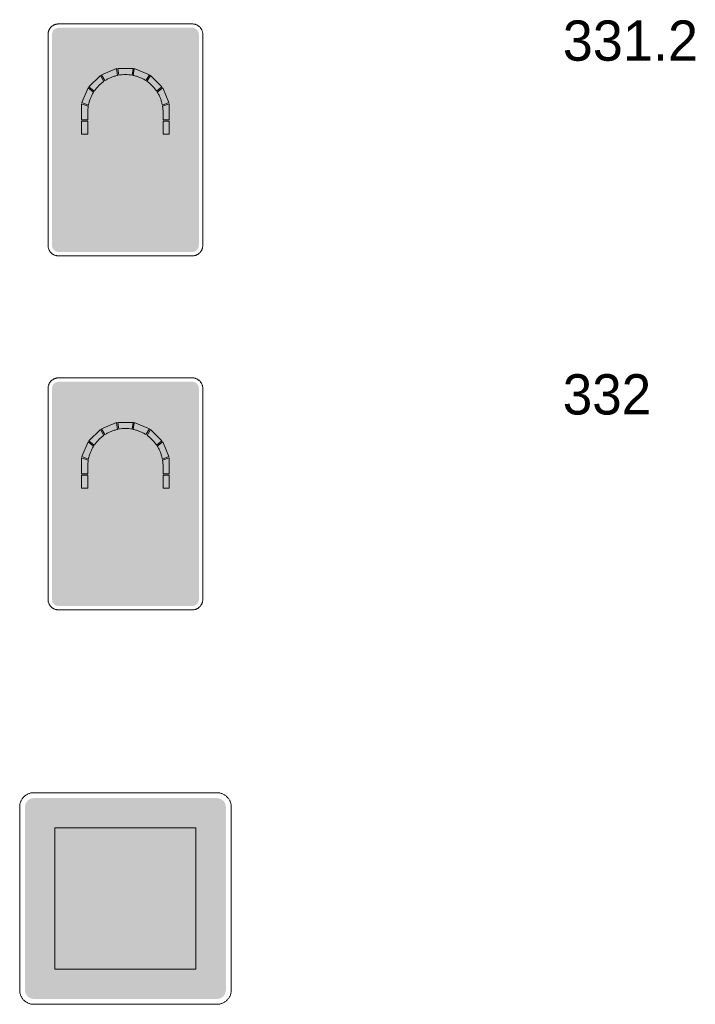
# Model space of a CAD drawing. Header units: millimetres. Extents: x 27 to 616, y -913 to 238.
# Tile 14 of 38: x 400 to 470, y -729 to -626. Entities that reach past the tile are written whole.
import ezdxf
from ezdxf.enums import TextEntityAlignment as Align

# ---------------------------------------------------------------- set-up
doc = ezdxf.new("R2010")
doc.units = ezdxf.units.MM
doc.header["$LTSCALE"] = 5
doc.linetypes.add('AUSGEZOGEN', pattern=[0])
doc.layers.add('Ebene_1', color=7, linetype='Continuous', true_color=0x000000)
doc.layers.add('Layer13', color=5, linetype='Continuous', true_color=0x0000ff)
doc.styles.add('Arial', font='arial.ttf')

msp = doc.modelspace()

# ---------------------------------------------------------------- hatches: boundary and pattern name
at = {"layer": 'Ebene_1', "linetype": 'AUSGEZOGEN', "lineweight": 18, "true_color": 0xfffffe}
for points in [[(405.26, -629.07), (416.02, -629.07), (416.02, -639.83), (405.26, -639.83)], [(408.15, -631.7), (409.72, -631.05), (409.83, -631.75), (409.14, -631.97), (408.5, -632.3)], [(409.85, -631.02), (411.44, -631.02), (411.33, -631.73), (410.64, -631.67), (409.96, -631.73)], [(411.57, -631.05), (413.14, -631.7), (412.78, -632.3), (412.15, -631.97), (411.46, -631.75)], [(406.82, -632.93), (408.03, -631.78), (408.39, -632.38), (407.84, -632.84), (407.39, -633.4)], [(413.25, -631.78), (414.46, -632.93), (413.9, -633.4), (413.44, -632.84), (412.89, -632.38)], [(406.1, -634.59), (406.75, -633.05), (407.31, -633.51), (406.99, -634.16), (406.79, -634.85)], [(414.54, -633.05), (415.19, -634.59), (414.5, -634.85), (414.3, -634.16), (413.97, -633.51)], [(406.07, -636.4), (406.07, -634.72), (406.76, -634.98), (406.71, -635.6), (406.71, -636.4)], [(415.22, -636.4), (414.57, -636.4), (414.57, -635.6), (414.52, -634.98), (415.22, -634.72)], [(406.07, -636.54), (406.71, -636.54), (406.71, -637.88), (406.07, -637.88)], [(414.57, -636.54), (415.22, -636.54), (415.22, -637.88), (414.57, -637.88)], [(404.98, -643.8), (406.04, -644.86), (406.04, -645.62), (405.28, -644.86), (405.28, -648.51), (404.67, -648.51), (404.67, -644.86), (403.92, -645.62), (403.92, -644.86)], [(416.31, -643.8), (417.37, -644.86), (417.37, -645.62), (416.61, -644.86), (416.61, -648.51), (416.01, -648.51), (416.01, -644.86), (415.25, -645.62), (415.25, -644.86)], [(412.14, -648.25), (412.14, -646.1), (412.57, -646.1), (412.57, -646.32), (412.74, -646.14), (412.97, -646.07), (413.19, -646.13), (413.36, -646.29), (413.54, -646.13), (413.78, -646.07), (413.98, -646.11), (414.14, -646.22), (414.25, -646.39), (414.29, -646.59), (414.29, -648.25), (413.86, -648.25), (413.86, -646.72), (413.8, -646.57), (413.64, -646.5), (413.49, -646.57), (413.43, -646.72), (413.43, -648.25), (413, -648.25), (413, -646.72), (412.93, -646.57), (412.78, -646.5), (412.63, -646.57), (412.57, -646.72), (412.57, -648.25)], [(405.26, -666.02), (416.02, -666.02), (416.02, -676.78), (405.26, -676.78)], [(408.14, -668.65), (409.72, -668), (409.83, -668.7), (409.14, -668.92), (408.5, -669.25)], [(409.85, -667.97), (411.44, -667.97), (411.33, -668.68), (410.64, -668.62), (409.96, -668.68)], [(411.57, -668), (413.14, -668.65), (412.78, -669.25), (412.15, -668.92), (411.46, -668.7)], [(406.82, -669.89), (408.03, -668.73), (408.39, -669.33), (407.84, -669.79), (407.39, -670.35)], [(413.25, -668.73), (414.46, -669.89), (413.9, -670.35), (413.44, -669.79), (412.9, -669.33)], [(406.1, -671.54), (406.75, -670), (407.31, -670.46), (406.99, -671.11), (406.79, -671.8)], [(414.54, -670), (415.19, -671.54), (414.5, -671.8), (414.3, -671.11), (413.97, -670.46)], [(406.07, -673.35), (406.07, -671.67), (406.76, -671.93), (406.71, -672.55), (406.71, -673.35)], [(415.22, -673.35), (414.57, -673.35), (414.57, -672.55), (414.52, -671.93), (415.22, -671.67)], [(406.07, -673.49), (406.71, -673.49), (406.71, -674.83), (406.07, -674.83)], [(414.57, -673.49), (415.22, -673.49), (415.22, -674.83), (414.57, -674.83)], [(404.98, -680.75), (406.04, -681.81), (406.04, -682.57), (405.28, -681.81), (405.28, -685.46), (404.67, -685.46), (404.67, -681.81), (403.92, -682.57), (403.92, -681.81)], [(416.31, -680.75), (417.37, -681.81), (417.37, -682.57), (416.61, -681.81), (416.61, -685.46), (416.01, -685.46), (416.01, -681.81), (415.25, -682.57), (415.25, -681.81)], [(407.63, -684.45), (408.06, -684.45), (408.06, -684.59), (408.12, -684.74), (408.28, -684.8), (408.43, -684.74), (408.49, -684.59), (408.49, -683.86), (408.43, -683.71), (408.28, -683.64), (408.14, -683.69), (408.07, -683.81), (407.68, -683.81), (407.68, -682.19), (408.92, -682.19), (408.92, -682.59), (408.06, -682.59), (408.06, -683.41), (408.22, -683.3), (408.41, -683.27), (408.61, -683.31), (408.77, -683.42), (408.88, -683.58), (408.92, -683.78), (408.92, -684.59), (408.87, -684.84), (408.73, -685.04), (408.53, -685.18), (408.28, -685.23), (408.02, -685.18), (407.82, -685.04), (407.68, -684.84), (407.63, -684.59)], [(409.41, -685.21), (409.41, -682.19), (409.84, -682.19), (409.84, -683.99), (410.37, -683.05), (410.8, -683.05), (410.29, -683.91), (410.91, -685.21), (410.43, -685.21), (410.05, -684.29), (409.84, -684.61), (409.84, -685.21)], [(411.13, -685.21), (411.13, -683.05), (411.56, -683.05), (411.56, -683.27), (411.73, -683.09), (411.96, -683.03), (412.18, -683.08), (412.35, -683.24), (412.53, -683.08), (412.77, -683.03), (412.97, -683.07), (413.13, -683.18), (413.24, -683.34), (413.28, -683.54), (413.28, -685.21), (412.85, -685.21), (412.85, -683.67), (412.79, -683.52), (412.63, -683.46), (412.48, -683.52), (412.42, -683.67), (412.42, -685.21), (411.99, -685.21), (411.99, -683.67), (411.92, -683.52), (411.77, -683.46), (411.62, -683.52), (411.56, -683.67), (411.56, -685.21)], [(403.28, -710.31), (418, -710.31), (418, -725.04), (403.28, -725.04)], [(412.57, -714.36), (412.48, -714.27), (412.48, -713.35), (412.57, -713.26), (413.86, -713.26), (413.96, -713.35), (413.96, -714.27), (413.86, -714.36)], [(408.71, -713.77), (408.8, -713.87), (408.8, -714.72), (408.71, -714.81), (407.29, -714.87), (407.29, -714.87), (407.21, -714.8), (407.23, -714.76), (407.83, -713.86), (407.98, -713.77)], [(410.64, -716.96), (409.06, -716.96), (410.64, -714.65), (412.22, -716.96)], [(408.67, -722.59), (408.59, -722.51), (408.59, -719.57), (408.67, -719.49), (409.98, -719.49), (410.06, -719.57), (410.06, -722.51), (409.98, -722.59)], [(411.93, -720.55), (411.85, -720.47), (411.85, -719.57), (411.93, -719.49), (413.81, -719.49), (413.89, -719.57), (413.89, -720.47), (413.81, -720.55)]]:
    msp.add_hatch(color=7, dxfattribs=at).paths.add_polyline_path(points, flags=0)
at = {"layer": 'Ebene_1', "linetype": 'AUSGEZOGEN', "lineweight": 18, "true_color": 0x000000}
for points in [[(405.93, -638.02), (405.93, -634.63), (406.66, -632.91), (408.01, -631.61), (409.75, -630.89), (411.56, -630.89), (413.28, -631.61), (414.62, -632.91), (415.35, -634.63), (415.35, -638.02)], [(405.93, -674.97), (405.93, -671.58), (406.66, -669.86), (408.01, -668.56), (409.75, -667.84), (411.56, -667.84), (413.28, -668.56), (414.62, -669.86), (415.35, -671.58), (415.35, -674.97)], [(415.43, -716.2), (414.32, -716.57), (413.96, -716.57), (413.88, -716.21), (413.69, -715.92), (413.39, -715.72), (413.03, -715.65), (412.68, -715.72), (412.38, -715.92), (412.19, -716.21), (412.11, -716.57), (408.62, -716.57), (408.55, -716.21), (408.35, -715.92), (408.06, -715.72), (407.7, -715.65), (407.34, -715.72), (407.05, -715.92), (406.85, -716.21), (406.78, -716.57), (406.04, -716.57), (405.91, -716.52), (405.86, -716.39), (405.86, -715.34), (405.89, -715.23), (405.98, -715.17), (406.85, -714.85), (407.03, -714.71), (407.71, -713.72), (407.78, -713.65), (407.89, -713.61), (408.8, -713.44), (408.8, -713.26), (406.34, -713.26), (406.23, -713.24), (406.14, -713.18), (405.91, -712.95), (405.86, -712.82), (405.86, -712.6), (405.91, -712.47), (406.89, -711.83), (407.04, -711.79), (412.11, -711.79), (412.85, -712.16), (415.24, -712.16), (415.37, -712.21), (415.43, -712.34)], [(408.43, -716.57), (408.38, -716.86), (408.22, -717.09), (407.98, -717.25), (407.7, -717.31), (407.41, -717.25), (407.18, -717.09), (407.02, -716.86), (406.96, -716.57), (407.02, -716.29), (407.18, -716.05), (407.41, -715.89), (407.7, -715.84), (407.98, -715.89), (408.22, -716.05), (408.38, -716.29)], [(413.77, -716.57), (413.71, -716.86), (413.56, -717.09), (413.32, -717.25), (413.03, -717.31), (412.75, -717.25), (412.51, -717.09), (412.36, -716.86), (412.3, -716.57), (412.36, -716.29), (412.51, -716.05), (412.75, -715.89), (413.03, -715.84), (413.32, -715.89), (413.56, -716.05), (413.71, -716.29)], [(406.55, -722.91), (406.55, -722.59), (407.89, -722.59), (407.53, -720.91), (407.53, -720.87), (407.53, -720.85), (407.86, -718.97), (407.92, -718.88), (408.02, -718.84), (414.24, -718.84), (414.34, -718.88), (414.4, -718.97), (414.73, -720.85), (414.73, -720.88), (414.73, -720.91), (414.4, -722.78), (414.34, -722.88), (414.24, -722.92), (412.09, -722.92), (412.03, -722.6), (411.86, -722.34), (411.6, -722.16), (411.28, -722.1), (410.96, -722.16), (410.7, -722.34), (410.53, -722.6), (410.46, -722.92)], [(411.93, -722.91), (411.88, -723.17), (411.74, -723.38), (411.53, -723.52), (411.28, -723.57), (411.03, -723.52), (410.82, -723.38), (410.68, -723.17), (410.63, -722.91), (410.68, -722.66), (410.82, -722.45), (411.03, -722.31), (411.28, -722.26), (411.53, -722.31), (411.74, -722.45), (411.88, -722.66)]]:
    msp.add_hatch(color=18, dxfattribs=at).paths.add_polyline_path(points, flags=0)
at = {"layer": 'Ebene_1', "linetype": 'AUSGEZOGEN', "lineweight": 18, "true_color": 0xfffffe}
h = msp.add_hatch(color=7, dxfattribs=at)
h.paths.add_polyline_path([(407.08, -646.67), (406.92, -646.49), (406.86, -646.26), (406.86, -645.86), (406.91, -645.61), (407.05, -645.4), (407.26, -645.26), (407.51, -645.21), (407.76, -645.26), (407.97, -645.4), (408.1, -645.61), (408.16, -645.86), (408.16, -646.26), (408.1, -646.49), (407.94, -646.67), (408.1, -646.84), (408.16, -647.07), (408.16, -647.63), (408.1, -647.89), (407.97, -648.09), (407.76, -648.23), (407.51, -648.28), (407.26, -648.23), (407.05, -648.09), (406.91, -647.89), (406.86, -647.63), (406.86, -647.07), (406.92, -646.84)], flags=0)
h.paths.add_polyline_path([(407.29, -646.29), (407.36, -646.44), (407.51, -646.5), (407.66, -646.44), (407.72, -646.29), (407.72, -645.86), (407.66, -645.71), (407.51, -645.64), (407.36, -645.71), (407.29, -645.86)], flags=0)
h.paths.add_polyline_path([(407.29, -647.63), (407.36, -647.79), (407.51, -647.85), (407.66, -647.79), (407.72, -647.63), (407.72, -647.04), (407.66, -646.89), (407.51, -646.83), (407.36, -646.89), (407.29, -647.04)], flags=0)
h = msp.add_hatch(color=7, dxfattribs=at)
h.paths.add_polyline_path([(408.59, -647.63), (408.59, -645.86), (408.64, -645.61), (408.77, -645.4), (408.98, -645.26), (409.23, -645.21), (409.48, -645.26), (409.69, -645.4), (409.83, -645.61), (409.88, -645.86), (409.88, -647.63), (409.83, -647.89), (409.69, -648.09), (409.48, -648.23), (409.23, -648.28), (408.98, -648.23), (408.77, -648.09), (408.64, -647.89)], flags=0)
h.paths.add_polyline_path([(409.02, -647.63), (409.08, -647.79), (409.23, -647.85), (409.38, -647.79), (409.45, -647.63), (409.45, -645.86), (409.38, -645.71), (409.23, -645.64), (409.08, -645.71), (409.02, -645.86)], flags=0)
h = msp.add_hatch(color=7, dxfattribs=at)
h.paths.add_polyline_path([(410.36, -647.63), (410.36, -645.86), (410.41, -645.61), (410.55, -645.4), (410.76, -645.26), (411.01, -645.21), (411.26, -645.26), (411.46, -645.4), (411.6, -645.61), (411.65, -645.86), (411.65, -647.63), (411.6, -647.89), (411.46, -648.09), (411.26, -648.23), (411.01, -648.28), (410.76, -648.23), (410.55, -648.09), (410.41, -647.89)], flags=0)
h.paths.add_polyline_path([(410.79, -647.63), (410.85, -647.79), (411.01, -647.85), (411.16, -647.79), (411.22, -647.63), (411.22, -645.86), (411.16, -645.71), (411.01, -645.64), (410.85, -645.71), (410.79, -645.86)], flags=0)
at = {"layer": 'Layer13', "linetype": 'AUSGEZOGEN', "lineweight": 18, "true_color": 0x0000ff}
for points in [[(403.65, -650.19), (403.39, -650.14), (403.17, -649.99), (403.03, -649.78), (402.98, -649.52), (402.98, -627.46), (403.03, -627.2), (403.17, -626.98), (403.39, -626.84), (403.65, -626.78), (417.64, -626.78), (417.9, -626.84), (418.11, -626.98), (418.26, -627.2), (418.31, -627.46), (418.31, -649.52), (418.26, -649.78), (418.11, -649.99), (417.9, -650.14), (417.64, -650.19)], [(403.65, -687.14), (403.39, -687.09), (403.17, -686.95), (403.03, -686.73), (402.97, -686.47), (402.97, -664.41), (403.03, -664.15), (403.17, -663.93), (403.39, -663.79), (403.65, -663.73), (417.64, -663.73), (417.9, -663.79), (418.11, -663.93), (418.26, -664.15), (418.31, -664.41), (418.31, -686.47), (418.26, -686.73), (418.11, -686.95), (417.9, -687.09), (417.64, -687.14)], [(401.07, -728.17), (400.71, -728.1), (400.42, -727.9), (400.22, -727.61), (400.15, -727.25), (400.15, -708.11), (400.22, -707.75), (400.42, -707.46), (400.71, -707.26), (401.07, -707.19), (420.21, -707.19), (420.57, -707.26), (420.86, -707.46), (421.06, -707.75), (421.13, -708.11), (421.13, -727.25), (421.06, -727.61), (420.86, -727.9), (420.57, -728.1), (420.21, -728.17)]]:
    msp.add_hatch(color=5, dxfattribs=at).paths.add_polyline_path(points, flags=0)

# ---------------------------------------------------------------- linework, layer by layer
at = {"layer": 'Ebene_1', "color": 18, "linetype": 'AUSGEZOGEN', "lineweight": 18, "true_color": 0x000000}
for p, q in [((403.65, -626.38), (417.64, -626.38)), ((402.57, -649.52), (402.57, -627.46)), ((402.57, -649.52), (402.57, -627.46)), ((418.71, -627.46), (418.71, -649.52)), ((418.71, -627.46), (418.71, -649.52)), ((408.15, -631.7), (409.72, -631.05)), ((409.72, -631.05), (409.83, -631.75)), ((409.85, -631.02), (411.44, -631.02)), ((409.96, -631.73), (409.85, -631.02)), ((411.44, -631.02), (411.33, -631.73)), ((411.46, -631.75), (411.57, -631.05)), ((411.57, -631.05), (413.14, -631.7)), ((406.82, -632.93), (408.03, -631.78)), ((408.03, -631.78), (408.39, -632.38)), ((408.5, -632.3), (408.15, -631.7)), ((413.14, -631.7), (412.78, -632.3)), ((412.89, -632.38), (413.25, -631.78)), ((413.25, -631.78), (414.46, -632.93)), ((406.1, -634.59), (406.75, -633.05)), ((406.75, -633.05), (407.31, -633.51)), ((407.39, -633.4), (406.82, -632.93)), ((414.46, -632.93), (413.9, -633.4)), ((413.97, -633.51), (414.54, -633.05)), ((414.54, -633.05), (415.19, -634.59)), ((406.07, -636.4), (406.07, -634.72)), ((406.07, -634.72), (406.76, -634.98)), ((406.79, -634.85), (406.1, -634.59)), ((415.19, -634.59), (414.5, -634.85)), ((414.52, -634.98), (415.22, -634.72)), ((415.22, -634.72), (415.22, -636.4)), ((406.71, -635.6), (406.71, -636.4)), ((414.57, -636.4), (414.57, -635.6)), ((406.71, -636.4), (406.07, -636.4)), ((415.22, -636.4), (414.57, -636.4)), ((417.64, -650.59), (403.65, -650.59)), ((417.64, -650.59), (403.65, -650.59)), ((403.65, -663.33), (417.64, -663.33)), ((402.57, -686.47), (402.57, -664.41)), ((418.71, -664.41), (418.71, -686.47)), ((408.14, -668.65), (409.72, -668)), ((409.72, -668), (409.83, -668.7)), ((409.85, -667.97), (411.44, -667.97)), ((409.96, -668.68), (409.85, -667.97)), ((411.44, -667.97), (411.33, -668.68)), ((411.46, -668.7), (411.57, -668)), ((411.57, -668), (413.14, -668.65)), ((406.82, -669.89), (408.03, -668.73)), ((408.03, -668.73), (408.39, -669.33)), ((408.5, -669.25), (408.14, -668.65)), ((413.14, -668.65), (412.78, -669.25)), ((412.9, -669.33), (413.25, -668.73)), ((413.25, -668.73), (414.46, -669.89)), ((406.1, -671.54), (406.75, -670)), ((406.75, -670), (407.31, -670.46)), ((407.39, -670.35), (406.82, -669.89)), ((414.46, -669.89), (413.9, -670.35)), ((413.97, -670.46), (414.54, -670)), ((414.54, -670), (415.19, -671.54)), ((406.07, -673.35), (406.07, -671.67)), ((406.07, -671.67), (406.76, -671.93)), ((406.79, -671.8), (406.1, -671.54)), ((415.19, -671.54), (414.5, -671.8)), ((414.52, -671.93), (415.22, -671.67)), ((415.22, -671.67), (415.22, -673.35)), ((406.71, -672.55), (406.71, -673.35)), ((414.57, -673.35), (414.57, -672.55)), ((406.71, -673.35), (406.07, -673.35)), ((415.22, -673.35), (414.57, -673.35)), ((417.64, -687.55), (403.65, -687.55)), ((401.07, -706.63), (420.21, -706.63)), ((399.6, -727.25), (399.6, -708.11)), ((421.69, -708.11), (421.69, -727.25)), ((420.21, -728.72), (401.07, -728.72))]:
    msp.add_line(p, q, dxfattribs=at)
for points in [[(402.57, -627.46), (402.57, -627.4), (402.58, -627.35), (402.58, -627.29), (402.59, -627.24), (402.6, -627.19), (402.62, -627.14), (402.64, -627.09), (402.66, -627.04), (402.68, -626.99), (402.7, -626.95), (402.73, -626.9), (402.75, -626.86), (402.78, -626.81), (402.82, -626.77), (402.85, -626.73), (402.89, -626.7), (402.92, -626.66), (402.96, -626.63), (403, -626.6), (403.05, -626.57), (403.09, -626.54), (403.13, -626.51), (403.18, -626.49), (403.23, -626.47), (403.28, -626.45), (403.33, -626.43), (403.38, -626.42), (403.43, -626.4), (403.48, -626.39), (403.54, -626.39), (403.59, -626.38), (403.65, -626.38)], [(402.57, -627.46), (402.57, -627.4), (402.58, -627.35), (402.58, -627.29), (402.59, -627.24), (402.61, -627.19), (402.62, -627.14), (402.64, -627.09), (402.66, -627.04), (402.68, -626.99), (402.7, -626.94), (402.73, -626.9), (402.76, -626.86), (402.79, -626.81), (402.82, -626.77), (402.85, -626.73), (402.89, -626.7), (402.92, -626.66), (402.96, -626.63), (403, -626.6), (403.05, -626.57), (403.09, -626.54), (403.13, -626.51), (403.18, -626.49), (403.23, -626.47), (403.28, -626.45), (403.33, -626.43), (403.38, -626.42), (403.43, -626.4), (403.48, -626.39), (403.54, -626.39), (403.59, -626.38), (403.65, -626.38)], [(417.64, -626.38), (417.69, -626.38), (417.75, -626.39), (417.8, -626.39), (417.85, -626.4), (417.91, -626.42), (417.96, -626.43), (418.01, -626.45), (418.06, -626.47), (418.1, -626.49), (418.15, -626.51), (418.19, -626.54), (418.24, -626.57), (418.28, -626.6), (418.32, -626.63), (418.36, -626.66), (418.4, -626.7), (418.43, -626.73), (418.47, -626.77), (418.5, -626.81), (418.53, -626.86), (418.56, -626.9), (418.58, -626.95), (418.61, -626.99), (418.63, -627.04), (418.65, -627.09), (418.66, -627.14), (418.68, -627.19), (418.69, -627.24), (418.7, -627.29), (418.71, -627.35), (418.71, -627.4), (418.71, -627.46)], [(417.64, -626.38), (417.69, -626.38), (417.75, -626.39), (417.8, -626.39), (417.85, -626.4), (417.91, -626.42), (417.96, -626.43), (418.01, -626.45), (418.06, -626.47), (418.1, -626.49), (418.15, -626.51), (418.19, -626.54), (418.24, -626.57), (418.28, -626.6), (418.32, -626.63), (418.36, -626.66), (418.4, -626.7), (418.43, -626.73), (418.47, -626.77), (418.5, -626.81), (418.53, -626.86), (418.56, -626.9), (418.58, -626.94), (418.61, -626.99), (418.63, -627.04), (418.65, -627.09), (418.66, -627.14), (418.68, -627.19), (418.69, -627.24), (418.7, -627.29), (418.71, -627.35), (418.71, -627.4), (418.71, -627.46)], [(409.83, -631.75), (409.74, -631.77), (409.65, -631.79), (409.56, -631.82), (409.48, -631.84), (409.39, -631.87), (409.31, -631.9), (409.22, -631.93), (409.14, -631.97), (409.06, -632), (408.97, -632.04), (408.89, -632.08), (408.81, -632.12), (408.73, -632.16), (408.66, -632.21), (408.58, -632.25), (408.5, -632.3)], [(410.64, -631.67), (410.47, -631.67), (410.3, -631.68), (410.13, -631.7), (409.96, -631.73)], [(411.33, -631.73), (411.16, -631.7), (410.99, -631.68), (410.81, -631.67), (410.64, -631.67)], [(412.78, -632.3), (412.71, -632.25), (412.63, -632.21), (412.55, -632.16), (412.47, -632.12), (412.39, -632.08), (412.31, -632.04), (412.23, -632), (412.15, -631.97), (412.06, -631.93), (411.98, -631.9), (411.89, -631.87), (411.81, -631.84), (411.72, -631.82), (411.63, -631.79), (411.55, -631.77), (411.46, -631.75)], [(408.39, -632.38), (408.32, -632.43), (408.24, -632.48), (408.17, -632.54), (408.1, -632.6), (408.04, -632.66), (407.97, -632.72), (407.9, -632.78), (407.84, -632.84), (407.78, -632.91), (407.72, -632.97), (407.66, -633.04), (407.6, -633.11), (407.54, -633.18), (407.49, -633.25), (407.44, -633.33), (407.39, -633.4)], [(413.9, -633.4), (413.85, -633.33), (413.79, -633.25), (413.74, -633.18), (413.68, -633.11), (413.63, -633.04), (413.57, -632.97), (413.51, -632.91), (413.44, -632.84), (413.38, -632.78), (413.31, -632.72), (413.25, -632.66), (413.18, -632.6), (413.11, -632.54), (413.04, -632.48), (412.97, -632.43), (412.89, -632.38)], [(407.31, -633.51), (407.26, -633.59), (407.22, -633.67), (407.18, -633.75), (407.13, -633.83), (407.1, -633.91), (407.06, -633.99), (407.02, -634.07), (406.99, -634.16), (406.96, -634.24), (406.93, -634.32), (406.9, -634.41), (406.87, -634.5), (406.85, -634.58), (406.82, -634.67), (406.8, -634.76), (406.79, -634.85)], [(414.5, -634.85), (414.48, -634.76), (414.46, -634.67), (414.44, -634.58), (414.41, -634.5), (414.39, -634.41), (414.36, -634.32), (414.33, -634.24), (414.3, -634.16), (414.26, -634.07), (414.23, -633.99), (414.19, -633.91), (414.15, -633.83), (414.11, -633.75), (414.06, -633.67), (414.02, -633.59), (413.97, -633.51)], [(406.76, -634.98), (406.74, -635.13), (406.73, -635.29), (406.72, -635.44), (406.71, -635.6)], [(414.57, -635.6), (414.57, -635.44), (414.56, -635.29), (414.54, -635.13), (414.52, -634.98)], [(403.65, -650.59), (403.59, -650.59), (403.54, -650.59), (403.48, -650.58), (403.43, -650.57), (403.38, -650.56), (403.33, -650.55), (403.28, -650.53), (403.23, -650.51), (403.18, -650.49), (403.13, -650.46), (403.09, -650.44), (403.05, -650.41), (403, -650.38), (402.96, -650.35), (402.92, -650.31), (402.89, -650.28), (402.85, -650.24), (402.82, -650.2), (402.78, -650.16), (402.75, -650.12), (402.73, -650.08), (402.7, -650.03), (402.68, -649.98), (402.66, -649.94), (402.64, -649.89), (402.62, -649.84), (402.6, -649.79), (402.59, -649.73), (402.58, -649.68), (402.58, -649.63), (402.57, -649.57), (402.57, -649.52)], [(403.65, -650.59), (403.59, -650.59), (403.54, -650.59), (403.48, -650.58), (403.43, -650.57), (403.38, -650.56), (403.33, -650.55), (403.28, -650.53), (403.23, -650.51), (403.18, -650.49), (403.13, -650.46), (403.09, -650.44), (403.05, -650.41), (403, -650.38), (402.96, -650.35), (402.92, -650.31), (402.89, -650.28), (402.85, -650.24), (402.82, -650.2), (402.79, -650.16), (402.76, -650.12), (402.73, -650.08), (402.7, -650.03), (402.68, -649.98), (402.66, -649.94), (402.64, -649.89), (402.62, -649.84), (402.61, -649.79), (402.59, -649.73), (402.58, -649.68), (402.58, -649.63), (402.57, -649.57), (402.57, -649.52)], [(418.71, -649.52), (418.71, -649.57), (418.71, -649.63), (418.7, -649.68), (418.69, -649.73), (418.68, -649.79), (418.66, -649.84), (418.65, -649.89), (418.63, -649.94), (418.61, -649.98), (418.58, -650.03), (418.56, -650.08), (418.53, -650.12), (418.5, -650.16), (418.47, -650.2), (418.43, -650.24), (418.4, -650.28), (418.36, -650.31), (418.32, -650.35), (418.28, -650.38), (418.24, -650.41), (418.19, -650.44), (418.15, -650.46), (418.1, -650.49), (418.06, -650.51), (418.01, -650.53), (417.96, -650.55), (417.91, -650.56), (417.85, -650.57), (417.8, -650.58), (417.75, -650.59), (417.69, -650.59), (417.64, -650.59)], [(418.71, -649.52), (418.71, -649.57), (418.71, -649.63), (418.7, -649.68), (418.69, -649.73), (418.68, -649.79), (418.66, -649.84), (418.65, -649.89), (418.63, -649.94), (418.61, -649.98), (418.58, -650.03), (418.56, -650.08), (418.53, -650.12), (418.5, -650.16), (418.47, -650.2), (418.43, -650.24), (418.4, -650.28), (418.36, -650.31), (418.32, -650.35), (418.28, -650.38), (418.24, -650.41), (418.19, -650.44), (418.15, -650.46), (418.1, -650.49), (418.06, -650.51), (418.01, -650.53), (417.96, -650.55), (417.91, -650.56), (417.85, -650.57), (417.8, -650.58), (417.75, -650.59), (417.69, -650.59), (417.64, -650.59)], [(402.57, -664.41), (402.57, -664.35), (402.58, -664.3), (402.58, -664.24), (402.59, -664.19), (402.6, -664.14), (402.62, -664.09), (402.64, -664.04), (402.66, -663.99), (402.68, -663.94), (402.7, -663.89), (402.73, -663.85), (402.75, -663.81), (402.78, -663.76), (402.82, -663.72), (402.85, -663.68), (402.89, -663.65), (402.92, -663.61), (402.96, -663.58), (403, -663.55), (403.05, -663.52), (403.09, -663.49), (403.13, -663.46), (403.18, -663.44), (403.23, -663.42), (403.28, -663.4), (403.33, -663.38), (403.38, -663.37), (403.43, -663.35), (403.48, -663.34), (403.54, -663.34), (403.59, -663.33), (403.65, -663.33)], [(417.64, -663.33), (417.69, -663.33), (417.75, -663.34), (417.8, -663.34), (417.85, -663.35), (417.91, -663.37), (417.96, -663.38), (418.01, -663.4), (418.06, -663.42), (418.1, -663.44), (418.15, -663.46), (418.2, -663.49), (418.24, -663.52), (418.28, -663.55), (418.32, -663.58), (418.36, -663.61), (418.4, -663.65), (418.43, -663.68), (418.47, -663.72), (418.5, -663.76), (418.53, -663.81), (418.56, -663.85), (418.58, -663.89), (418.61, -663.94), (418.63, -663.99), (418.65, -664.04), (418.67, -664.09), (418.68, -664.14), (418.69, -664.19), (418.7, -664.24), (418.71, -664.3), (418.71, -664.35), (418.71, -664.41)], [(409.83, -668.7), (409.74, -668.72), (409.65, -668.75), (409.56, -668.77), (409.48, -668.79), (409.39, -668.82), (409.31, -668.85), (409.22, -668.88), (409.14, -668.92), (409.06, -668.95), (408.97, -668.99), (408.89, -669.03), (408.81, -669.07), (408.73, -669.11), (408.66, -669.16), (408.58, -669.2), (408.5, -669.25)], [(410.64, -668.62), (410.47, -668.62), (410.3, -668.63), (410.13, -668.65), (409.96, -668.68)], [(411.33, -668.68), (411.16, -668.65), (410.99, -668.63), (410.81, -668.62), (410.64, -668.62)], [(412.78, -669.25), (412.71, -669.2), (412.63, -669.16), (412.55, -669.11), (412.47, -669.07), (412.39, -669.03), (412.31, -668.99), (412.23, -668.95), (412.15, -668.92), (412.06, -668.88), (411.98, -668.85), (411.89, -668.82), (411.81, -668.79), (411.72, -668.77), (411.63, -668.74), (411.55, -668.72), (411.46, -668.7)], [(408.39, -669.33), (408.32, -669.38), (408.24, -669.44), (408.17, -669.49), (408.1, -669.55), (408.04, -669.61), (407.97, -669.67), (407.9, -669.73), (407.84, -669.79), (407.78, -669.86), (407.72, -669.92), (407.66, -669.99), (407.6, -670.06), (407.54, -670.13), (407.49, -670.2), (407.44, -670.28), (407.39, -670.35)], [(413.9, -670.35), (413.85, -670.28), (413.79, -670.2), (413.74, -670.13), (413.68, -670.06), (413.63, -669.99), (413.57, -669.92), (413.51, -669.86), (413.44, -669.79), (413.38, -669.73), (413.31, -669.67), (413.25, -669.61), (413.18, -669.55), (413.11, -669.49), (413.04, -669.44), (412.97, -669.38), (412.9, -669.33)], [(407.31, -670.46), (407.26, -670.54), (407.22, -670.62), (407.18, -670.7), (407.13, -670.78), (407.09, -670.86), (407.06, -670.94), (407.02, -671.02), (406.99, -671.11), (406.96, -671.19), (406.92, -671.28), (406.9, -671.36), (406.87, -671.45), (406.85, -671.53), (406.82, -671.62), (406.8, -671.71), (406.79, -671.8)], [(414.5, -671.8), (414.48, -671.71), (414.46, -671.62), (414.44, -671.53), (414.41, -671.45), (414.39, -671.36), (414.36, -671.28), (414.33, -671.19), (414.3, -671.11), (414.26, -671.02), (414.23, -670.94), (414.19, -670.86), (414.15, -670.78), (414.11, -670.7), (414.07, -670.62), (414.02, -670.54), (413.97, -670.46)], [(406.76, -671.93), (406.74, -672.08), (406.73, -672.24), (406.72, -672.39), (406.71, -672.55)], [(414.57, -672.55), (414.57, -672.39), (414.56, -672.24), (414.54, -672.08), (414.52, -671.93)], [(403.65, -687.55), (403.59, -687.54), (403.54, -687.54), (403.48, -687.53), (403.43, -687.52), (403.38, -687.51), (403.33, -687.5), (403.28, -687.48), (403.23, -687.46), (403.18, -687.44), (403.13, -687.42), (403.09, -687.39), (403.05, -687.36), (403, -687.33), (402.96, -687.3), (402.92, -687.27), (402.89, -687.23), (402.85, -687.19), (402.82, -687.15), (402.78, -687.11), (402.75, -687.07), (402.73, -687.03), (402.7, -686.98), (402.68, -686.94), (402.66, -686.89), (402.64, -686.84), (402.62, -686.79), (402.6, -686.74), (402.59, -686.69), (402.58, -686.63), (402.58, -686.58), (402.57, -686.52), (402.57, -686.47)], [(418.71, -686.47), (418.71, -686.52), (418.71, -686.58), (418.7, -686.63), (418.69, -686.69), (418.68, -686.74), (418.67, -686.79), (418.65, -686.84), (418.63, -686.89), (418.61, -686.94), (418.58, -686.98), (418.56, -687.03), (418.53, -687.07), (418.5, -687.11), (418.47, -687.15), (418.43, -687.19), (418.4, -687.23), (418.36, -687.27), (418.32, -687.3), (418.28, -687.33), (418.24, -687.36), (418.2, -687.39), (418.15, -687.42), (418.1, -687.44), (418.06, -687.46), (418.01, -687.48), (417.96, -687.5), (417.91, -687.51), (417.85, -687.52), (417.8, -687.53), (417.75, -687.54), (417.69, -687.54), (417.64, -687.55)], [(399.6, -708.11), (399.6, -708.03), (399.61, -707.96), (399.62, -707.88), (399.63, -707.81), (399.65, -707.74), (399.67, -707.67), (399.69, -707.6), (399.71, -707.53), (399.74, -707.47), (399.78, -707.4), (399.81, -707.34), (399.85, -707.28), (399.89, -707.22), (399.94, -707.17), (399.98, -707.12), (400.03, -707.06), (400.08, -707.02), (400.13, -706.97), (400.19, -706.93), (400.25, -706.89), (400.31, -706.85), (400.37, -706.81), (400.43, -706.78), (400.5, -706.75), (400.56, -706.72), (400.63, -706.7), (400.7, -706.68), (400.77, -706.66), (400.85, -706.65), (400.92, -706.64), (401, -706.64), (401.07, -706.63)], [(420.21, -706.63), (420.29, -706.64), (420.36, -706.64), (420.44, -706.65), (420.51, -706.66), (420.58, -706.68), (420.65, -706.7), (420.72, -706.72), (420.79, -706.75), (420.85, -706.78), (420.91, -706.81), (420.98, -706.85), (421.04, -706.89), (421.09, -706.93), (421.15, -706.97), (421.2, -707.02), (421.25, -707.06), (421.3, -707.12), (421.35, -707.17), (421.39, -707.22), (421.43, -707.28), (421.47, -707.34), (421.51, -707.4), (421.54, -707.47), (421.57, -707.53), (421.6, -707.6), (421.62, -707.67), (421.64, -707.74), (421.66, -707.81), (421.67, -707.88), (421.68, -707.96), (421.68, -708.03), (421.69, -708.11)], [(401.07, -728.72), (401, -728.72), (400.92, -728.71), (400.85, -728.7), (400.77, -728.69), (400.7, -728.67), (400.63, -728.65), (400.56, -728.63), (400.5, -728.6), (400.43, -728.58), (400.37, -728.54), (400.31, -728.51), (400.25, -728.47), (400.19, -728.43), (400.13, -728.38), (400.08, -728.34), (400.03, -728.29), (399.98, -728.24), (399.94, -728.18), (399.89, -728.13), (399.85, -728.07), (399.81, -728.01), (399.78, -727.95), (399.74, -727.89), (399.71, -727.82), (399.69, -727.75), (399.67, -727.69), (399.65, -727.62), (399.63, -727.54), (399.62, -727.47), (399.61, -727.4), (399.6, -727.32), (399.6, -727.25)], [(421.69, -727.25), (421.68, -727.32), (421.68, -727.4), (421.67, -727.47), (421.66, -727.54), (421.64, -727.62), (421.62, -727.69), (421.6, -727.75), (421.57, -727.82), (421.54, -727.89), (421.51, -727.95), (421.47, -728.01), (421.43, -728.07), (421.39, -728.13), (421.35, -728.18), (421.3, -728.24), (421.25, -728.29), (421.2, -728.34), (421.15, -728.38), (421.09, -728.43), (421.04, -728.47), (420.98, -728.51), (420.91, -728.54), (420.85, -728.58), (420.79, -728.6), (420.72, -728.63), (420.65, -728.65), (420.58, -728.67), (420.51, -728.69), (420.44, -728.7), (420.36, -728.71), (420.29, -728.72), (420.21, -728.72)]]:
    msp.add_lwpolyline(points, dxfattribs=at)
for points in [[(406.07, -636.54), (406.71, -636.54), (406.71, -637.88), (406.07, -637.88)], [(414.57, -636.54), (415.22, -636.54), (415.22, -637.88), (414.57, -637.88)], [(406.07, -673.49), (406.71, -673.49), (406.71, -674.83), (406.07, -674.83)], [(414.57, -673.49), (415.22, -673.49), (415.22, -674.83), (414.57, -674.83)], [(403.28, -710.31), (418, -710.31), (418, -725.04), (403.28, -725.04)]]:
    msp.add_lwpolyline(points, close=True, dxfattribs=at)

# ---------------------------------------------------------------- texts
at = {"layer": 'Ebene_1', "color": 18, "linetype": 'AUSGEZOGEN', "lineweight": 18, "true_color": 0x000000, "style": 'Arial'}
for s, width, p, p2 in [('331.2', 0.961913, (456.32, -630.22), (470.44, -630.22)), ('332', 0.942869, (456.32, -667.15), (465.55, -667.15))]:
    msp.add_text(s, height=4.204, dxfattribs=dict(at, width=width)).set_placement(p, p2, align=Align.FIT)

doc.saveas('drawing.dxf')
